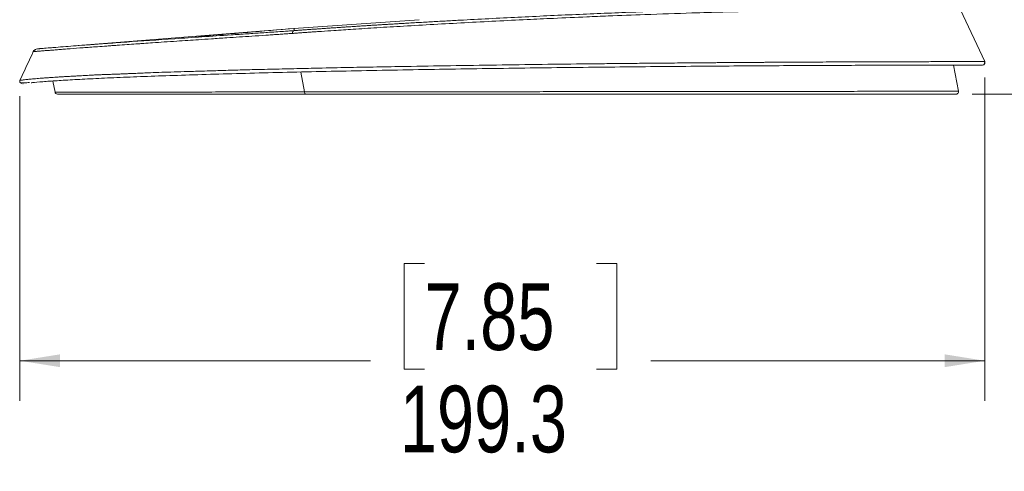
# Model space of a CAD drawing. Header units: millimetres. Extents: x 0 to 863, y 0 to 558.
# Tile 39 of 61: x 710 to 788, y 152 to 188. Entities that reach past the tile are written whole.
import ezdxf

# ---------------------------------------------------------------- set-up
doc = ezdxf.new("R2010")
doc.units = ezdxf.units.MM
doc.styles.add('SLDTEXTSTYLE0', font='TXT', dxfattribs={"width": 0.75})
doc.dimstyles.new('SLDDIMSTYLE0', dxfattribs={"dimtxt": 5.291667, "dimasz": 3.175, "dimexe": 0, "dimexo": 0.0625, "dimgap": 1.322917, "dimtad": 0, "dimtih": 1, "dimtoh": 1, "dimdec": 1, "dimlfac": 2.6, "dimrnd": 1e-09, "dimzin": 12, "dimdsep": 46, "dimtxsty": 'SLDTEXTSTYLE0', "dimsah": 1, "dimcen": 0.09, "dimadec": 0, "dimazin": 3, "dimtfac": 1, "dimtdec": 1, "dimtofl": 0, "dimtmove": 0, "dimatfit": 3, "dimfxl": 1, "dimfrac": 2, "dimtolj": 1, "dimtzin": 12, "dimarcsym": 0})

# ---------------------------------------------------------------- blocks, each defined once
blk = doc.blocks.new('_D_7')
at = {"color": 7, "linetype": 'Continuous', "lineweight": 0}
for p, q in [((738.621, 335.44), (814.25, 335.44)), ((811.075, 335.44), (811.075, 267.572)), ((802.28, 266.499), (800.671, 266.499)), ((800.671, 266.499), (800.671, 258.091)), ((819.87, 266.499), (821.48, 266.499)), ((821.48, 266.499), (821.48, 258.091)), ((800.671, 258.091), (802.28, 258.091)), ((821.48, 258.091), (819.87, 258.091)), ((811.075, 182.282), (811.075, 249.962)), ((785.428, 182.282), (814.25, 182.282))]:
    blk.add_line(p, q, dxfattribs=at)
for points in [[(811.075, 335.44), (810.567, 332.265), (811.583, 332.265)], [(811.075, 182.282), (811.583, 185.457), (810.567, 185.457)]]:
    blk.add_solid(points, dxfattribs=at)
at = {"color": 7, "linetype": 'Continuous', "lineweight": 0, "char_height": 5.2917, "attachment_point": 1, "style": 'SLDTEXTSTYLE0'}
for s, insert in [('15.68', (802.28, 264.912)), ('398.2', (802.28, 256.784))]:
    blk.add_mtext(s, dxfattribs=dict(at, insert=insert))
blk = doc.blocks.new('_D_8')
at = {"color": 7, "linetype": 'Continuous', "lineweight": 0}
for p, q in [((786.431, 183.593), (786.431, 157.922)), ((709.788, 182.11), (709.788, 157.922)), ((741.92, 168.828), (740.31, 168.828)), ((740.31, 168.828), (740.31, 160.42)), ((755.6, 168.828), (757.209, 168.828)), ((757.209, 168.828), (757.209, 160.42)), ((709.788, 161.097), (737.627, 161.097)), ((740.31, 160.42), (741.92, 160.42)), ((757.209, 160.42), (755.6, 160.42)), ((786.431, 161.097), (759.892, 161.097))]:
    blk.add_line(p, q, dxfattribs=at)
for points in [[(709.788, 161.097), (712.963, 160.589), (712.963, 161.605)], [(786.431, 161.097), (783.256, 161.605), (783.256, 160.589)]]:
    blk.add_solid(points, dxfattribs=at)
at = {"color": 7, "linetype": 'Continuous', "lineweight": 0, "char_height": 5.2917, "attachment_point": 1, "style": 'SLDTEXTSTYLE0'}
for s, insert in [('7.85', (741.92, 167.242)), ('199.3', (739.965, 159.113))]:
    blk.add_mtext(s, dxfattribs=dict(at, insert=insert))

msp = doc.modelspace()

# ---------------------------------------------------------------- linework, layer by layer
at = {"color": 7, "linetype": 'Continuous', "lineweight": 15}
for p, q in [((786.431, 184.863), (784.517, 188.967)), ((741.511, 188.182), (731.557, 187.496)), ((714.069, 186.109), (731.557, 187.502)), ((783.943, 184.588), (784.347, 182.511)), ((732.091, 184.039), (732.398, 182.458)), ((709.871, 183.128), (709.903, 183.131)), ((710.036, 183.112), (710.022, 183.11)), ((712.403, 183.324), (712.576, 182.437))]:
    msp.add_line(p, q, dxfattribs=at)
for points, knots in [([(731.43, 187.105), (731.539, 187.113), (731.757, 187.129), (732.086, 187.153), (732.416, 187.177), (732.748, 187.2), (733.081, 187.224), (733.415, 187.247), (733.962, 187.284), (734.9, 187.348), (736.36, 187.445), (738.206, 187.561), (740.348, 187.689), (742.672, 187.821), (745.119, 187.955), (747.592, 188.085), (749.951, 188.199), (752.364, 188.311), (754.512, 188.407), (756.94, 188.508), (759.758, 188.617), (763.667, 188.749), (767.782, 188.859), (771.806, 188.934), (775.204, 188.972), (777.849, 188.983), (779.509, 188.983), (780.624, 188.981), (781.508, 188.98), (782.352, 188.976), (783.053, 188.97), (783.644, 188.97), (784.025, 188.972), (784.256, 188.969), (784.369, 188.967), (784.443, 188.966), (784.487, 188.966), (784.51, 188.967), (784.516, 188.967), (784.517, 188.967), (784.517, 188.967)], [0, 0, 0, 0, 0.004871, 0.009741, 0.014608, 0.019475, 0.024339, 0.029201, 0.034062, 0.048127, 0.069715, 0.096258, 0.125574, 0.158306, 0.191144, 0.224647, 0.257977, 0.286204, 0.322331, 0.345594, 0.38647, 0.440528, 0.514899, 0.575547, 0.642795, 0.705399, 0.747262, 0.768363, 0.799605, 0.830284, 0.860047, 0.88974, 0.924265, 0.941085, 0.957096, 0.967798, 0.979393, 0.990257, 0.997125, 1, 1, 1, 1]), ([(731.565, 187.326), (731.683, 187.335), (731.918, 187.353), (732.273, 187.379), (732.63, 187.404), (732.988, 187.43), (733.347, 187.455), (733.707, 187.48), (734.068, 187.506), (734.431, 187.53), (734.795, 187.555), (735.16, 187.58), (735.527, 187.604), (735.894, 187.628), (736.263, 187.653), (736.633, 187.677), (737.005, 187.7), (737.378, 187.724), (737.751, 187.748), (738.127, 187.771), (738.503, 187.795), (738.881, 187.818), (739.259, 187.841), (739.64, 187.864), (740.021, 187.887), (740.657, 187.925), (741.549, 187.977), (742.7, 188.042), (743.855, 188.107), (745.398, 188.19), (747.328, 188.292), (749.642, 188.408), (751.947, 188.517), (754.234, 188.62), (756.495, 188.716), (759.452, 188.832), (763.038, 188.956), (767.093, 189.069), (770.838, 189.144), (773.658, 189.18), (775.705, 189.196), (777.132, 189.203), (778.441, 189.205), (779.623, 189.205), (780.675, 189.202), (781.441, 189.2), (781.987, 189.198), (782.362, 189.196), (782.703, 189.195), (782.971, 189.194), (783.178, 189.193), (783.336, 189.192), (783.48, 189.192), (783.611, 189.191), (783.728, 189.191), (783.832, 189.19), (783.921, 189.19), (783.997, 189.19), (784.06, 189.189), (784.109, 189.189), (784.144, 189.189), (784.166, 189.189), (784.169, 189.189), (784.171, 189.189)], [0, 0, 0, 0, 0.005309, 0.010611, 0.015906, 0.021196, 0.02648, 0.03176, 0.037036, 0.042308, 0.047577, 0.052844, 0.058109, 0.063373, 0.068636, 0.073899, 0.079163, 0.084427, 0.089694, 0.094963, 0.100234, 0.105509, 0.110788, 0.116072, 0.12136, 0.126655, 0.142466, 0.158246, 0.17401, 0.189774, 0.22122, 0.252564, 0.283873, 0.315333, 0.346636, 0.377973, 0.440377, 0.502672, 0.564934, 0.6272, 0.658395, 0.689522, 0.720728, 0.751772, 0.782761, 0.813849, 0.829383, 0.84491, 0.860446, 0.876007, 0.885593, 0.895159, 0.904706, 0.91424, 0.923762, 0.933278, 0.94279, 0.952303, 0.96182, 0.971345, 0.98088, 0.990431, 1, 1, 1, 1]), ([(710.85, 185.657), (710.851, 185.657), (710.851, 185.657), (710.857, 185.657), (710.865, 185.658), (710.878, 185.659), (710.9, 185.66), (710.942, 185.664), (711.016, 185.671), (711.112, 185.68), (711.22, 185.691), (711.348, 185.702), (711.528, 185.716), (711.781, 185.733), (712.113, 185.757), (712.474, 185.786), (712.867, 185.819), (713.298, 185.852), (713.919, 185.9), (714.602, 185.952), (715.348, 186.003), (715.972, 186.052), (716.566, 186.096), (717.097, 186.134), (717.627, 186.169), (718.256, 186.215), (718.866, 186.259), (719.312, 186.287), (719.751, 186.316), (720.388, 186.363), (721.259, 186.427), (722.194, 186.487), (723.103, 186.546), (724.022, 186.61), (725.044, 186.678), (726.133, 186.752), (727.206, 186.824), (728.239, 186.888), (729.095, 186.943), (729.777, 186.99), (730.162, 187.017), (730.527, 187.042), (730.868, 187.065), (731.19, 187.088), (731.376, 187.101), (731.43, 187.105)], [0, 0, 0, 0, 0.009001, 0.018002, 0.027002, 0.036002, 0.045001, 0.065917, 0.088746, 0.110113, 0.131457, 0.149799, 0.171561, 0.207612, 0.240577, 0.271877, 0.302414, 0.33285, 0.363398, 0.42317, 0.45076, 0.480379, 0.51506, 0.533035, 0.550909, 0.583206, 0.610797, 0.622883, 0.6346, 0.660504, 0.693154, 0.727102, 0.75641, 0.783251, 0.815562, 0.852217, 0.882144, 0.91056, 0.941819, 0.954759, 0.967642, 0.973724, 0.984904, 0.995576, 1, 1, 1, 1]), ([(731.565, 187.326), (731.483, 187.32), (731.257, 187.304), (730.825, 187.273), (730.256, 187.234), (729.628, 187.192), (728.819, 187.138), (727.792, 187.069), (726.182, 186.963), (724.225, 186.832), (721.343, 186.636), (718.74, 186.453), (716.567, 186.296), (714.899, 186.173), (713.606, 186.074), (712.69, 186.002), (712.077, 185.953), (711.676, 185.921), (711.444, 185.901), (711.314, 185.891), (711.238, 185.884), (711.193, 185.88), (711.174, 185.879), (711.172, 185.878), (711.171, 185.878)], [0, 0, 0, 0, 0.006674, 0.018561, 0.035665, 0.053966, 0.07136, 0.10445, 0.142817, 0.214305, 0.285788, 0.428534, 0.504603, 0.571378, 0.678504, 0.740125, 0.785656, 0.854883, 0.892809, 0.912635, 0.946405, 0.967176, 0.985041, 1, 1, 1, 1]), ([(731.557, 187.499), (730.326, 187.395), (727.77, 187.179), (725.278, 186.976), (723.986, 186.87)], [0, 0, 0, 0, 0.481363, 1, 1, 1, 1]), ([(731.43, 187.105), (731.432, 187.117), (731.436, 187.14), (731.443, 187.172), (731.452, 187.2), (731.46, 187.224), (731.47, 187.244), (731.481, 187.266), (731.497, 187.288), (731.52, 187.31), (731.543, 187.323), (731.559, 187.325), (731.565, 187.326)], [0, 0, 0, 0, 0.095421, 0.186639, 0.27288, 0.353518, 0.428074, 0.496207, 0.621217, 0.744857, 0.90242, 1, 1, 1, 1]), ([(731.557, 187.502), (731.557, 187.501), (731.557, 187.501), (731.557, 187.495), (731.558, 187.486), (731.558, 187.475), (731.559, 187.457), (731.561, 187.432), (731.563, 187.4), (731.565, 187.373), (731.566, 187.355), (731.566, 187.345), (731.567, 187.339), (731.567, 187.334), (731.567, 187.33), (731.565, 187.328), (731.565, 187.326)], [0, 0, 0, 0, 0.099998, 0.199996, 0.299995, 0.399993, 0.490823, 0.639993, 0.783994, 0.870396, 0.922237, 0.953342, 0.966395, 0.976671, 0.990608, 1, 1, 1, 1]), ([(710.85, 185.657), (710.808, 185.567), (710.455, 184.808), (710.101, 184.049), (709.789, 183.38)], [0, 0, 0, 0, 0.118252, 1, 1, 1, 1]), ([(711.171, 185.878), (711.106, 185.874), (711.038, 185.851), (710.924, 185.772), (710.878, 185.716), (710.85, 185.657)], [0, 0, 0, 0, 0.5, 0.5, 1, 1, 1, 1]), ([(710.997, 185.81), (710.969, 185.787), (710.914, 185.741), (710.881, 185.676), (710.865, 185.645)], [0, 0, 0, 0, 0.509724, 1, 1, 1, 1]), ([(711.071, 185.857), (711.041, 185.843), (710.981, 185.815), (710.982, 185.765), (710.983, 185.741)], [0, 0, 0, 0, 0.499398, 1, 1, 1, 1]), ([(711.171, 185.878), (711.171, 185.878), (711.173, 185.879), (711.194, 185.88), (711.222, 185.883), (711.254, 185.885), (711.258, 185.886)], [0, 0, 0, 0, 0.207813, 0.519568, 0.93525, 1, 1, 1, 1]), ([(786.431, 184.863), (786.429, 184.863), (786.427, 184.863), (786.407, 184.863), (786.384, 184.863), (786.362, 184.863), (786.344, 184.863), (786.324, 184.863), (786.264, 184.862), (786.118, 184.863), (785.851, 184.864), (785.541, 184.864), (785.211, 184.863), (784.839, 184.862), (784.385, 184.86), (783.811, 184.861), (783.117, 184.863), (782.189, 184.861), (781.069, 184.856), (779.681, 184.854), (778.263, 184.85), (776.642, 184.845), (774.868, 184.839), (773.23, 184.832), (772.027, 184.824), (771.118, 184.82), (770.358, 184.815), (769.727, 184.812), (769.377, 184.81), (769.042, 184.808), (768.705, 184.806), (768.366, 184.804), (768.025, 184.802), (767.763, 184.8), (767.514, 184.799), (767.212, 184.797), (766.862, 184.794), (766.522, 184.792), (766.249, 184.79), (765.947, 184.788), (765.615, 184.785), (765.253, 184.782), (764.86, 184.779), (764.546, 184.777), (764.248, 184.775), (763.916, 184.772), (763, 184.765), (761.648, 184.753), (759.976, 184.738), (758.448, 184.724), (756.976, 184.709), (755.491, 184.693), (753.294, 184.668), (750.369, 184.633), (746.721, 184.583), (743.102, 184.527), (739.958, 184.474), (737.362, 184.427), (735.149, 184.383), (733.079, 184.336), (731.059, 184.29), (729.304, 184.253), (727.652, 184.213), (726.207, 184.169), (725.004, 184.13), (723.902, 184.098), (722.861, 184.07), (721.788, 184.038), (720.828, 184.006), (720.066, 183.978), (719.467, 183.953), (719.017, 183.934), (718.608, 183.915), (718.235, 183.9), (717.891, 183.886), (717.541, 183.873), (717.171, 183.86), (716.792, 183.846), (716.412, 183.832), (716.061, 183.817), (715.719, 183.802), (715.342, 183.782), (714.916, 183.759), (714.503, 183.735), (714.141, 183.713), (713.799, 183.694), (713.432, 183.674), (713.077, 183.654), (712.785, 183.637), (712.529, 183.62), (712.267, 183.602), (711.967, 183.581), (711.671, 183.559), (711.392, 183.537), (711.142, 183.517), (710.906, 183.496), (710.657, 183.474), (710.437, 183.454), (710.225, 183.431), (710.059, 183.41), (709.925, 183.394), (709.841, 183.384), (709.793, 183.378), (709.793, 183.378), (709.793, 183.378)], [0, 0, 0, 0, 0.006406, 0.011789, 0.016148, 0.019484, 0.021797, 0.023085, 0.026424, 0.041272, 0.057075, 0.069614, 0.080358, 0.092272, 0.104237, 0.117683, 0.134071, 0.148975, 0.171456, 0.191909, 0.212905, 0.230888, 0.254762, 0.276768, 0.285894, 0.293542, 0.305447, 0.309309, 0.312639, 0.315969, 0.319298, 0.322626, 0.325953, 0.32928, 0.330229, 0.333182, 0.337973, 0.34028, 0.342855, 0.345696, 0.348803, 0.352177, 0.355818, 0.359725, 0.360858, 0.363994, 0.368854, 0.385826, 0.400336, 0.412955, 0.425575, 0.438195, 0.450816, 0.481119, 0.511359, 0.541589, 0.571444, 0.590834, 0.608393, 0.629362, 0.646199, 0.663823, 0.678842, 0.694131, 0.707015, 0.715896, 0.729017, 0.740927, 0.752085, 0.762493, 0.768407, 0.774278, 0.779519, 0.784193, 0.788947, 0.793347, 0.798479, 0.804423, 0.809576, 0.815137, 0.82018, 0.82533, 0.832919, 0.840922, 0.846287, 0.85199, 0.859648, 0.867231, 0.873271, 0.878035, 0.884023, 0.891234, 0.899668, 0.906946, 0.91448, 0.92227, 0.930317, 0.941694, 0.949873, 0.961789, 0.971686, 0.982283, 0.991948, 1, 1, 1, 1]), ([(710.676, 183.183), (710.709, 183.187), (710.914, 183.209), (711.581, 183.268), (712.687, 183.348), (714.1, 183.433), (715.775, 183.52), (717.709, 183.606), (719.883, 183.691), (722.28, 183.775), (724.882, 183.855), (727.669, 183.933), (730.617, 184.007), (733.703, 184.077), (736.904, 184.143), (740.193, 184.204), (743.545, 184.261), (746.933, 184.312), (750.331, 184.359), (753.711, 184.4), (757.046, 184.437), (760.311, 184.469), (763.48, 184.496), (766.526, 184.519), (769.427, 184.538), (772.16, 184.553), (774.701, 184.565), (777.033, 184.573), (779.136, 184.58), (780.993, 184.584), (782.59, 184.587), (783.914, 184.588), (784.956, 184.589), (785.7, 184.589), (786.169, 184.59), (786.227, 184.59), (786.256, 184.59)], [0, 0, 0, 0, 0.005817, 0.035937, 0.066028, 0.096143, 0.12625, 0.156373, 0.186487, 0.216604, 0.246739, 0.276859, 0.306988, 0.337127, 0.367251, 0.397378, 0.427518, 0.457645, 0.487769, 0.51791, 0.548039, 0.578163, 0.608304, 0.638435, 0.668558, 0.698701, 0.728832, 0.758957, 0.7891, 0.81923, 0.849356, 0.879499, 0.909626, 0.939747, 0.969885, 1, 1, 1, 1]), ([(786.431, 184.863), (786.432, 184.861), (786.446, 184.829), (786.455, 184.757), (786.424, 184.676), (786.365, 184.614), (786.295, 184.59), (786.259, 184.59), (786.256, 184.59)], [0.485474, 0.485474, 0.485474, 0.485474, 0.5, 0.75, 1, 1.25, 1.5, 1.519646, 1.519646, 1.519646, 1.519646]), ([(786.417, 184.675), (786.421, 184.689), (786.431, 184.715), (786.391, 184.748), (786.371, 184.765)], [0, 0, 0, 0, 0.4998701, 1, 1, 1, 1]), ([(786.4, 184.679), (786.407, 184.692), (786.422, 184.719), (786.431, 184.766), (786.429, 184.817), (786.417, 184.849), (786.41, 184.865)], [0, 0, 0, 0, 0.228724, 0.469553, 0.732241, 1, 1, 1, 1]), ([(709.788, 183.38), (709.782, 183.363), (709.769, 183.329), (709.769, 183.275), (709.781, 183.225), (709.798, 183.196), (709.806, 183.182)], [0, 0, 0, 0, 0.263362, 0.515821, 0.761792, 1, 1, 1, 1]), ([(709.784, 183.232), (709.797, 183.215), (709.82, 183.183), (710.03, 183.177), (710.273, 183.186), (710.468, 183.201), (710.545, 183.206)], [0, 0, 0, 0, 0.322798, 0.604651, 0.845592, 1, 1, 1, 1]), ([(712.576, 182.437), (712.576, 182.437), (712.577, 182.437), (712.583, 182.436), (712.592, 182.436), (712.605, 182.436), (712.621, 182.436), (712.639, 182.437), (712.66, 182.437), (712.683, 182.437), (712.708, 182.438), (712.735, 182.438), (712.797, 182.438), (712.921, 182.438), (713.092, 182.438), (713.263, 182.438), (713.438, 182.438), (713.788, 182.439), (714.232, 182.439), (714.727, 182.44), (715.127, 182.44), (715.558, 182.44), (716.016, 182.441), (716.459, 182.441), (717.058, 182.442), (717.683, 182.443), (718.365, 182.443), (718.866, 182.444), (719.354, 182.444), (719.937, 182.445), (720.673, 182.445), (721.515, 182.447), (722.369, 182.447), (723.496, 182.449), (725.178, 182.45), (727.111, 182.452), (728.615, 182.454), (729.286, 182.455), (729.481, 182.455), (729.523, 182.455), (729.544, 182.455), (729.554, 182.455), (729.559, 182.455), (729.562, 182.455), (729.563, 182.455), (729.564, 182.455), (729.564, 182.455), (729.564, 182.455), (729.564, 182.455), (729.564, 182.455), (729.564, 182.455), (729.867, 182.456), (730.444, 182.456), (731.224, 182.454), (731.791, 182.456), (732.118, 182.458), (732.286, 182.458), (732.361, 182.458), (732.398, 182.458)], [0, 0, 0, 0, 0.009666, 0.019042, 0.028139, 0.036966, 0.045533, 0.05385, 0.061927, 0.069772, 0.077396, 0.084807, 0.092013, 0.125317, 0.162071, 0.172817, 0.194753, 0.226955, 0.286055, 0.313542, 0.341164, 0.370532, 0.397872, 0.424587, 0.446437, 0.494854, 0.519251, 0.542888, 0.562972, 0.583363, 0.616997, 0.653117, 0.681703, 0.712898, 0.775246, 0.855257, 0.899258, 0.913507, 0.915654, 0.91672, 0.917251, 0.917517, 0.917649, 0.917715, 0.917748, 0.917765, 0.917773, 0.917777, 0.917779, 0.91778, 0.917781, 0.917781, 0.94482, 0.968861, 0.985676, 0.993689, 0.996796, 1, 1, 1, 1]), ([(712.576, 182.437), (712.584, 182.397), (712.608, 182.354), (712.679, 182.296), (712.725, 182.282), (712.765, 182.282)], [0, 0, 0, 0, 0.5, 0.5, 1, 1, 1, 1]), ([(712.812, 182.282), (712.834, 182.282), (712.89, 182.282), (713.324, 182.282), (714.061, 182.282), (715.1, 182.282), (716.422, 182.282), (718.02, 182.282), (719.886, 182.282), (722.001, 182.282), (724.34, 182.282), (726.878, 182.282), (729.585, 182.282), (731.517, 182.282), (732.484, 182.282)], [0, 0, 0, 0, 0.0576713, 0.1420077, 0.2268648, 0.3122699, 0.3980418, 0.4837327, 0.5696427, 0.6558868, 0.7421186, 0.8282464, 0.9140811, 1, 1, 1, 1]), ([(732.398, 182.458), (732.512, 182.458), (732.741, 182.459), (733.087, 182.459), (733.44, 182.459), (733.797, 182.459), (734.16, 182.46), (734.529, 182.46), (734.903, 182.46), (735.282, 182.461), (735.667, 182.461), (736.057, 182.461), (736.453, 182.462), (736.854, 182.462), (737.26, 182.463), (737.672, 182.463), (738.089, 182.463), (738.512, 182.464), (738.94, 182.464), (739.374, 182.465), (739.813, 182.465), (740.643, 182.466), (741.937, 182.467), (743.54, 182.469), (745.272, 182.471), (747.457, 182.473), (749.928, 182.475), (752.438, 182.478), (754.46, 182.48), (756.669, 182.482), (759.058, 182.485), (761.87, 182.488), (764.665, 182.491), (767.186, 182.493), (769.414, 182.495), (771.386, 182.5), (773.263, 182.498), (775.199, 182.502), (776.774, 182.504), (778.042, 182.503), (778.99, 182.506), (779.94, 182.507), (780.737, 182.507), (781.337, 182.507), (781.814, 182.509), (782.273, 182.509), (782.7, 182.508), (783.081, 182.509), (783.442, 182.511), (783.757, 182.512), (784.002, 182.51), (784.175, 182.51), (784.271, 182.511), (784.32, 182.511), (784.343, 182.511), (784.346, 182.511), (784.347, 182.511)], [0, 0, 0, 0, 0.0052219, 0.0104996, 0.0158328, 0.0212217, 0.0266661, 0.0321659, 0.0377212, 0.0433317, 0.0489975, 0.0547184, 0.0604944, 0.0663253, 0.0722113, 0.0781526, 0.0841494, 0.0902019, 0.0963104, 0.1024752, 0.1086966, 0.1149749, 0.1376607, 0.1631759, 0.1818441, 0.2094995, 0.2533661, 0.2834502, 0.3131436, 0.3374046, 0.3760726, 0.414721, 0.4598312, 0.5018689, 0.5333069, 0.5695982, 0.6038813, 0.6363861, 0.6831263, 0.7047017, 0.7253646, 0.7540223, 0.7817817, 0.797079, 0.8131871, 0.8323552, 0.8502875, 0.868327, 0.887729, 0.9106435, 0.931706, 0.950326, 0.969812, 0.9800651, 0.9901273, 1, 1, 1, 1]), ([(732.398, 182.458), (732.4, 182.419), (732.413, 182.353), (732.443, 182.298), (732.471, 182.282), (732.484, 182.282)], [0.6622979, 0.6622979, 0.6622979, 0.6622979, 1, 1.25, 1.4882411, 1.4882411, 1.4882411, 1.4882411]), ([(732.484, 182.282), (735.187, 182.282), (738.058, 182.282), (743.961, 182.282), (746.992, 182.282), (751.517, 182.282), (753.021, 182.282), (755.999, 182.282), (757.473, 182.282), (761.81, 182.282), (764.591, 182.282), (768.462, 182.282), (769.702, 182.282), (772.062, 182.282), (773.181, 182.282), (775.279, 182.282), (776.259, 182.282), (778.063, 182.282), (778.886, 182.282), (780.364, 182.282), (781.019, 182.282), (782.15, 182.282), (782.625, 182.282), (783.388, 182.282), (783.677, 182.282), (784.062, 182.282), (784.158, 182.282), (784.158, 182.282)], [0, 0, 0, 0, 0.125, 0.125, 0.25, 0.25, 0.3125, 0.3125, 0.375, 0.375, 0.5, 0.5, 0.5625, 0.5625, 0.625, 0.625, 0.6875, 0.6875, 0.75, 0.75, 0.8125, 0.8125, 0.875, 0.875, 0.9375, 0.9375, 1, 1, 1, 1]), ([(784.347, 182.511), (784.359, 182.455), (784.33, 182.363), (784.249, 182.298), (784.188, 182.282), (784.158, 182.282)], [0.5120331, 0.5120331, 0.5120331, 0.5120331, 1, 1.25, 1.4882777, 1.4882777, 1.4882777, 1.4882777])]:
    msp.add_open_spline(points, degree=3, knots=knots, dxfattribs=at)
at = {"color": 8, "linetype": 'Continuous', "lineweight": 15}
msp.add_open_spline([(710.97, 185.67), (710.963, 185.669), (710.95, 185.668), (710.924, 185.664), (710.898, 185.661), (710.884, 185.659), (710.877, 185.659)], degree=3, knots=[0, 0, 0, 0, 0.160103, 0.336514, 0.706404, 1, 1, 1, 1], dxfattribs=at)

# ---------------------------------------------------------------- dimensions: what is measured, and where the dimension line sits
at = {"color": 7, "linetype": 'Continuous', "lineweight": 0}
dim = msp.add_linear_dim(base=(811.075, 182.282), p1=(737.351, 335.44), p2=(784.158, 182.282), angle=90, dimstyle='SLDDIMSTYLE0', dxfattribs=at)
dim.commit()
dim.dimension.update_dxf_attribs({"geometry": '_D_7', "text_midpoint": (811.075, 258.767), "dimtype": 160})
dim = msp.add_linear_dim(base=(786.431, 161.097), p1=(709.788, 183.38), p2=(786.431, 184.863), dimstyle='SLDDIMSTYLE0', dxfattribs=at)
dim.commit()
dim.dimension.update_dxf_attribs({"geometry": '_D_8', "text_midpoint": (748.76, 161.097), "dimtype": 160})

doc.saveas('drawing.dxf')
